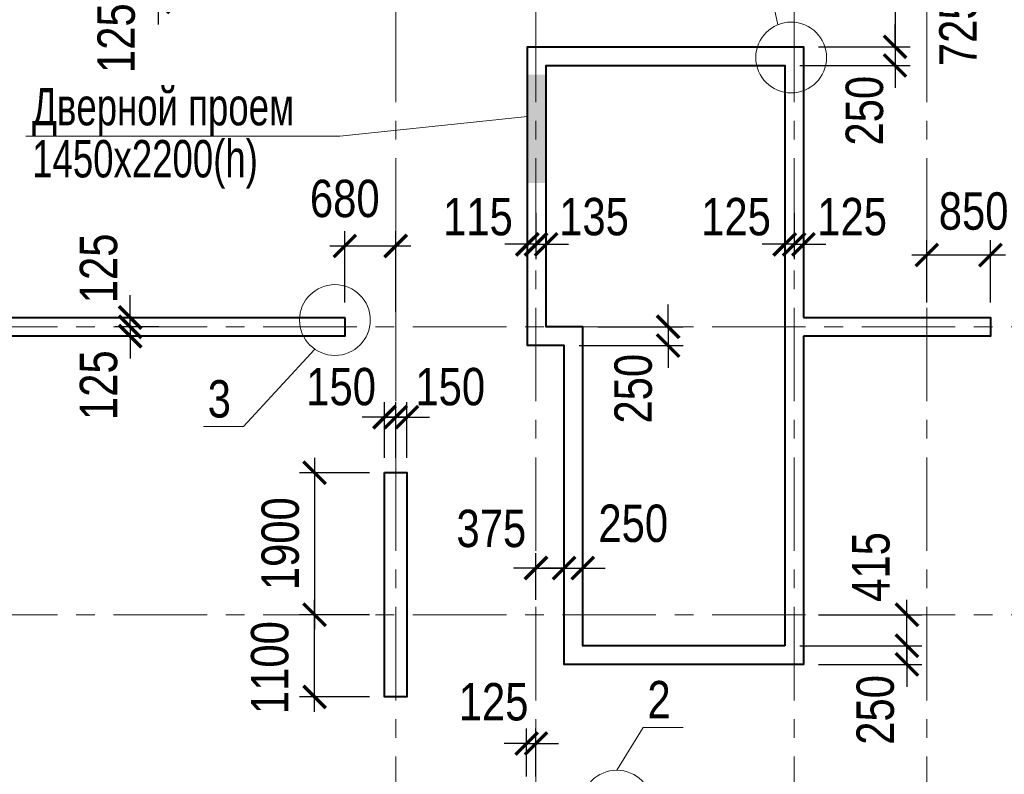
# Model space of a CAD drawing. Header units: inches. Extents: x -7218622 to -7066149, y 5758361 to 6202306.
# Tile 23 of 40: x -7150062 to -7136900, y 5891155 to 5901247. Entities that reach past the tile are written whole.
import ezdxf

# ---------------------------------------------------------------- set-up
doc = ezdxf.new("R2010")
doc.units = ezdxf.units.IN
doc.header["$LTSCALE"] = 1000
doc.header["$MEASUREMENT"] = 0
doc.linetypes.add('CENTER', pattern=[2, 1.25, -0.25, 0.25, -0.25])
for name, color, linetype, lineweight in [('СК-040-С(тены)', 12, 'Continuous', 40), ('СК-043-С-ПИЛОНЫ', 5, 'Continuous', 40), ('СК-100-О(си)', 7, 'CENTER', 15), ('СК-110-О-РАЗМЕРЫ', 7, 'Continuous', 15), ('СК-400-Т(екст)', 7, 'Continuous', 20), ('СК-600-Ш(триховка', 7, 'Continuous', 15)]:
    doc.layers.add(name, color=color, linetype=linetype, lineweight=lineweight)
doc.styles.add('RUSS', font='arial.ttf', dxfattribs={"width": 0.8})
doc.dimstyles.new('100-200', dxfattribs={"dimscale": 0, "dimtxt": 500, "dimasz": 300, "dimexe": 200, "dimexo": 200, "dimgap": 200, "dimtad": 1, "dimdec": 0, "dimzin": 0, "dimdsep": 46, "dimtxsty": 'RUSS', "dimblk": 'ARCHTICK', "dimcen": 0.096, "dimdle": 200, "dimclrd": 7, "dimclre": 7, "dimclrt": 256, "dimadec": 0, "dimazin": 0, "dimtfac": 1, "dimtdec": 0, "dimtmove": 2, "dimatfit": 3, "dimldrblk": 'OBLIQUE', "dimfxl": 1, "dimtolj": 1, "dimtzin": 0, "dimarcsym": 0})

# ---------------------------------------------------------------- blocks, each defined once
blk = doc.blocks.new('_ArchTick')
at = {"color": 0, "linetype": 'ByBlock', "const_width": 0.15}
blk.add_lwpolyline([(-0.5, -0.5), (0.5, 0.5)], dxfattribs=at)
blk = doc.blocks.new('*D226')
at = {"layer": 'Defpoints', "color": 0, "transparency": 16777216}
for p in [(-7143160, 5898866), (-7143025, 5898866), (-7143025, 5898243)]:
    blk.add_point(p, dxfattribs=at)
at = {"layer": 'СК-110-О-РАЗМЕРЫ', "color": 7, "lineweight": -2, "transparency": 16777216}
for p, q in [((-7143160, 5898666), (-7143160, 5898043)), ((-7143025, 5898666), (-7143025, 5898043)), ((-7143160, 5898243), (-7143460, 5898243)), ((-7143160, 5898243), (-7143025, 5898243)), ((-7143025, 5898243), (-7142725, 5898243))]:
    blk.add_line(p, q, dxfattribs=at)
at = {"layer": 'СК-110-О-РАЗМЕРЫ', "color": 7, "lineweight": -2, "transparency": 16777216, "xscale": 300, "yscale": 300, "zscale": 300}
blk.add_blockref('_ArchTick', (-7143160, 5898243), dxfattribs=at)
at = {"layer": 'СК-110-О-РАЗМЕРЫ', "color": 7, "lineweight": -2, "transparency": 16777216, "xscale": 300, "yscale": 300, "zscale": 300, "rotation": 180}
blk.add_blockref('_ArchTick', (-7143025, 5898243), dxfattribs=at)
at = {"layer": 'СК-110-О-РАЗМЕРЫ', "transparency": 16777216, "insert": (-7142384, 5898610), "char_height": 500, "attachment_point": 5, "style": 'RUSS'}
blk.add_mtext('\\A1;135', dxfattribs=at)
blk = doc.blocks.new('_Oblique')
at = {"color": 0, "linetype": 'ByBlock', "lineweight": -2}
blk.add_line((-0.5, -0.5), (0.5, 0.5), dxfattribs=at)
blk = doc.blocks.new('*D298')
at = {"layer": 'Defpoints', "color": 0, "transparency": 16777216}
for p in [(-7148000, 5897140), (-7148585, 5897015), (-7148000, 5897015)]:
    blk.add_point(p, dxfattribs=at)
at = {"layer": 'СК-400-Т(екст)', "color": 7, "lineweight": -2, "transparency": 16777216}
for p, q in [((-7148585, 5897140), (-7148585, 5897440)), ((-7148200, 5897140), (-7148785, 5897140)), ((-7148585, 5897140), (-7148585, 5897015)), ((-7148200, 5897015), (-7148785, 5897015)), ((-7148585, 5897015), (-7148585, 5896715))]:
    blk.add_line(p, q, dxfattribs=at)
at = {"layer": 'СК-400-Т(екст)', "color": 7, "lineweight": -2, "transparency": 16777216, "xscale": 300, "yscale": 300, "zscale": 300}
for p, rotation in [((-7148585, 5897140), 270), ((-7148585, 5897015), 90)]:
    blk.add_blockref('_ArchTick', p, dxfattribs=dict(at, rotation=rotation))
at = {"layer": 'СК-400-Т(екст)', "transparency": 16777216, "insert": (-7149005, 5896359), "char_height": 500, "attachment_point": 5, "rotation": 90, "style": 'RUSS'}
blk.add_mtext('\\A1;125', dxfattribs=at)
blk = doc.blocks.new('*D283')
at = {"layer": 'Defpoints', "color": 0, "transparency": 16777216}
for p in [(-7145035, 5898221), (-7145715, 5897265), (-7145035, 5897140)]:
    blk.add_point(p, dxfattribs=at)
at = {"layer": 'СК-110-О-РАЗМЕРЫ', "color": 7, "lineweight": -2, "transparency": 16777216}
for p, q in [((-7145715, 5897465), (-7145715, 5898421)), ((-7145035, 5897340), (-7145035, 5898421)), ((-7145915, 5898221), (-7144835, 5898221))]:
    blk.add_line(p, q, dxfattribs=at)
at = {"layer": 'СК-110-О-РАЗМЕРЫ', "color": 7, "lineweight": -2, "transparency": 16777216, "xscale": 300, "yscale": 300, "zscale": 300, "rotation": 180}
blk.add_blockref('_ArchTick', (-7145715, 5898221), dxfattribs=at)
at = {"layer": 'СК-110-О-РАЗМЕРЫ', "color": 7, "lineweight": -2, "transparency": 16777216, "xscale": 300, "yscale": 300, "zscale": 300}
blk.add_blockref('_ArchTick', (-7145035, 5898221), dxfattribs=at)
at = {"layer": 'СК-110-О-РАЗМЕРЫ', "transparency": 16777216, "insert": (-7145716, 5898853), "char_height": 500, "attachment_point": 5, "style": 'RUSS'}
blk.add_mtext('\\A1;680', dxfattribs=at)
blk = doc.blocks.new('*D284')
at = {"layer": 'Defpoints', "color": 0, "transparency": 16777216}
for p in [(-7148585, 5897265), (-7148000, 5897265), (-7148000, 5897140)]:
    blk.add_point(p, dxfattribs=at)
at = {"layer": 'СК-400-Т(екст)', "color": 7, "lineweight": -2, "transparency": 16777216}
for p, q in [((-7148585, 5897265), (-7148585, 5897565)), ((-7148200, 5897265), (-7148785, 5897265)), ((-7148200, 5897140), (-7148785, 5897140)), ((-7148585, 5897140), (-7148585, 5897265)), ((-7148585, 5897140), (-7148585, 5896840))]:
    blk.add_line(p, q, dxfattribs=at)
at = {"layer": 'СК-400-Т(екст)', "color": 7, "lineweight": -2, "transparency": 16777216, "xscale": 300, "yscale": 300, "zscale": 300}
for p, rotation in [((-7148585, 5897265), 270), ((-7148585, 5897140), 90)]:
    blk.add_blockref('_ArchTick', p, dxfattribs=dict(at, rotation=rotation))
at = {"layer": 'СК-400-Т(екст)', "transparency": 16777216, "insert": (-7149005, 5897921), "char_height": 500, "attachment_point": 5, "rotation": 90, "style": 'RUSS'}
blk.add_mtext('\\A1;125', dxfattribs=at)
blk = doc.blocks.new('*D288')
at = {"layer": 'Defpoints', "color": 0, "transparency": 16777216}
for p in [(-7148212, 5901610), (-7147385, 5901610), (-7147385, 5901485)]:
    blk.add_point(p, dxfattribs=at)
at = {"layer": 'СК-110-О-РАЗМЕРЫ', "color": 7, "lineweight": -2, "transparency": 16777216}
for p, q in [((-7148212, 5901610), (-7148212, 5901910)), ((-7147585, 5901610), (-7148412, 5901610)), ((-7148212, 5901485), (-7148212, 5901610)), ((-7147585, 5901485), (-7148412, 5901485)), ((-7148212, 5901485), (-7148212, 5901185))]:
    blk.add_line(p, q, dxfattribs=at)
at = {"layer": 'СК-110-О-РАЗМЕРЫ', "color": 7, "lineweight": -2, "transparency": 16777216, "xscale": 300, "yscale": 300, "zscale": 300}
for p, rotation in [((-7148212, 5901610), 270), ((-7148212, 5901485), 90)]:
    blk.add_blockref('_ArchTick', p, dxfattribs=dict(at, rotation=rotation))
at = {"layer": 'СК-110-О-РАЗМЕРЫ', "transparency": 16777216, "insert": (-7148769, 5901000), "char_height": 500, "attachment_point": 5, "rotation": 90, "style": 'RUSS'}
blk.add_mtext('\\A1;125', dxfattribs=at)
blk = doc.blocks.new('*D289')
at = {"layer": 'Defpoints', "color": 0, "transparency": 16777216}
for p in [(-7145185, 5895189), (-7146120, 5893290), (-7145186, 5893290)]:
    blk.add_point(p, dxfattribs=at)
at = {"layer": 'СК-110-О-РАЗМЕРЫ', "color": 7, "lineweight": -2, "transparency": 16777216}
for p, q in [((-7146120, 5895389), (-7146120, 5893090)), ((-7145385, 5895189), (-7146320, 5895189)), ((-7145386, 5893290), (-7146320, 5893290))]:
    blk.add_line(p, q, dxfattribs=at)
at = {"layer": 'СК-110-О-РАЗМЕРЫ', "color": 7, "lineweight": -2, "transparency": 16777216, "xscale": 300, "yscale": 300, "zscale": 300}
for p, rotation in [((-7146120, 5895189), 90), ((-7146120, 5893290), 270)]:
    blk.add_blockref('_ArchTick', p, dxfattribs=dict(at, rotation=rotation))
at = {"layer": 'СК-110-О-РАЗМЕРЫ', "transparency": 16777216, "insert": (-7146576, 5894239), "char_height": 500, "attachment_point": 5, "rotation": 90, "style": 'RUSS'}
blk.add_mtext('\\A1;1900', dxfattribs=at)
blk = doc.blocks.new('*D290')
at = {"layer": 'Defpoints', "color": 0, "transparency": 16777216}
for p in [(-7146120, 5893290), (-7145186, 5893290), (-7145186, 5892190)]:
    blk.add_point(p, dxfattribs=at)
at = {"layer": 'СК-110-О-РАЗМЕРЫ', "color": 7, "lineweight": -2, "transparency": 16777216}
for p, q in [((-7146120, 5891990), (-7146120, 5893490)), ((-7145386, 5893290), (-7146320, 5893290)), ((-7145386, 5892190), (-7146320, 5892190))]:
    blk.add_line(p, q, dxfattribs=at)
at = {"layer": 'СК-110-О-РАЗМЕРЫ', "color": 7, "lineweight": -2, "transparency": 16777216, "xscale": 300, "yscale": 300, "zscale": 300}
for p, rotation in [((-7146120, 5893290), 90), ((-7146120, 5892190), 270)]:
    blk.add_blockref('_ArchTick', p, dxfattribs=dict(at, rotation=rotation))
at = {"layer": 'СК-110-О-РАЗМЕРЫ', "transparency": 16777216, "insert": (-7146717, 5892582), "char_height": 500, "attachment_point": 5, "rotation": 90, "style": 'RUSS'}
blk.add_mtext('\\A1;1100', dxfattribs=at)
blk = doc.blocks.new('*D232')
at = {"layer": 'Defpoints', "color": 0, "transparency": 16777216}
for p in [(-7137935, 5898100), (-7137935, 5897265), (-7137085, 5897265)]:
    blk.add_point(p, dxfattribs=at)
at = {"layer": 'СК-110-О-РАЗМЕРЫ', "color": 7, "lineweight": -2, "transparency": 16777216}
for p, q in [((-7137935, 5897465), (-7137935, 5898300)), ((-7137085, 5897465), (-7137085, 5898300)), ((-7136885, 5898100), (-7138135, 5898100))]:
    blk.add_line(p, q, dxfattribs=at)
at = {"layer": 'СК-110-О-РАЗМЕРЫ', "color": 7, "lineweight": -2, "transparency": 16777216, "xscale": 300, "yscale": 300, "zscale": 300, "rotation": 180}
blk.add_blockref('_ArchTick', (-7137935, 5898100), dxfattribs=at)
at = {"layer": 'СК-110-О-РАЗМЕРЫ', "color": 7, "lineweight": -2, "transparency": 16777216, "xscale": 300, "yscale": 300, "zscale": 300}
blk.add_blockref('_ArchTick', (-7137085, 5898100), dxfattribs=at)
at = {"layer": 'СК-110-О-РАЗМЕРЫ', "transparency": 16777216, "insert": (-7137310, 5898685), "char_height": 500, "attachment_point": 5, "style": 'RUSS'}
blk.add_mtext('\\A1;850', dxfattribs=at)
blk = doc.blocks.new('*D180')
at = {"layer": 'Defpoints', "color": 0, "transparency": 16777216}
for p in [(-7145035, 5895932), (-7145185, 5895189), (-7145035, 5895189)]:
    blk.add_point(p, dxfattribs=at)
at = {"layer": 'СК-110-О-РАЗМЕРЫ', "color": 7, "lineweight": -2, "transparency": 16777216}
for p, q in [((-7145185, 5895389), (-7145185, 5896132)), ((-7145035, 5895389), (-7145035, 5896132)), ((-7145185, 5895932), (-7145485, 5895932)), ((-7145185, 5895932), (-7145035, 5895932)), ((-7145035, 5895932), (-7144735, 5895932))]:
    blk.add_line(p, q, dxfattribs=at)
at = {"layer": 'СК-110-О-РАЗМЕРЫ', "color": 7, "lineweight": -2, "transparency": 16777216, "xscale": 300, "yscale": 300, "zscale": 300}
blk.add_blockref('_ArchTick', (-7145185, 5895932), dxfattribs=at)
at = {"layer": 'СК-110-О-РАЗМЕРЫ', "color": 7, "lineweight": -2, "transparency": 16777216, "xscale": 300, "yscale": 300, "zscale": 300, "rotation": 180}
blk.add_blockref('_ArchTick', (-7145035, 5895932), dxfattribs=at)
at = {"layer": 'СК-110-О-РАЗМЕРЫ', "transparency": 16777216, "insert": (-7145765, 5896337), "char_height": 500, "attachment_point": 5, "style": 'RUSS'}
blk.add_mtext('\\A1;150', dxfattribs=at)
blk = doc.blocks.new('*D181')
at = {"layer": 'Defpoints', "color": 0, "transparency": 16777216}
for p in [(-7145035, 5895932), (-7145035, 5895189), (-7144885, 5895189)]:
    blk.add_point(p, dxfattribs=at)
at = {"layer": 'СК-110-О-РАЗМЕРЫ', "color": 7, "lineweight": -2, "transparency": 16777216}
for p, q in [((-7145035, 5895389), (-7145035, 5896132)), ((-7144885, 5895389), (-7144885, 5896132)), ((-7145035, 5895932), (-7145335, 5895932)), ((-7144885, 5895932), (-7145035, 5895932)), ((-7144885, 5895932), (-7144585, 5895932))]:
    blk.add_line(p, q, dxfattribs=at)
at = {"layer": 'СК-110-О-РАЗМЕРЫ', "color": 7, "lineweight": -2, "transparency": 16777216, "xscale": 300, "yscale": 300, "zscale": 300}
blk.add_blockref('_ArchTick', (-7145035, 5895932), dxfattribs=at)
at = {"layer": 'СК-110-О-РАЗМЕРЫ', "color": 7, "lineweight": -2, "transparency": 16777216, "xscale": 300, "yscale": 300, "zscale": 300, "rotation": 180}
blk.add_blockref('_ArchTick', (-7144885, 5895932), dxfattribs=at)
at = {"layer": 'СК-110-О-РАЗМЕРЫ', "transparency": 16777216, "insert": (-7144306, 5896337), "char_height": 500, "attachment_point": 5, "style": 'RUSS'}
blk.add_mtext('\\A1;150', dxfattribs=at)
blk = doc.blocks.new('*D201')
at = {"layer": 'Defpoints', "color": 0, "transparency": 16777216}
for p in [(-7139710, 5901610), (-7139585, 5900885), (-7138360, 5900885)]:
    blk.add_point(p, dxfattribs=at)
at = {"layer": 'СК-110-О-РАЗМЕРЫ', "color": 7, "lineweight": -2, "transparency": 16777216}
for p, q in [((-7138360, 5901810), (-7138360, 5900685)), ((-7139510, 5901610), (-7138160, 5901610)), ((-7139385, 5900885), (-7138160, 5900885))]:
    blk.add_line(p, q, dxfattribs=at)
at = {"layer": 'СК-110-О-РАЗМЕРЫ', "color": 7, "lineweight": -2, "transparency": 16777216, "xscale": 300, "yscale": 300, "zscale": 300}
for p, rotation in [((-7138360, 5901610), 90), ((-7138360, 5900885), 270)]:
    blk.add_blockref('_ArchTick', p, dxfattribs=dict(at, rotation=rotation))
at = {"layer": 'СК-110-О-РАЗМЕРЫ', "transparency": 16777216, "insert": (-7137516, 5901092), "char_height": 500, "attachment_point": 5, "rotation": 90, "style": 'RUSS'}
blk.add_mtext('\\A1;725', dxfattribs=at)
blk = doc.blocks.new('*D202')
at = {"layer": 'Defpoints', "color": 0, "transparency": 16777216}
for p in [(-7139585, 5900885), (-7139835, 5900635), (-7138360, 5900635)]:
    blk.add_point(p, dxfattribs=at)
at = {"layer": 'СК-110-О-РАЗМЕРЫ', "color": 7, "lineweight": -2, "transparency": 16777216}
for p, q in [((-7138360, 5900885), (-7138360, 5901185)), ((-7139385, 5900885), (-7138160, 5900885)), ((-7138360, 5900885), (-7138360, 5900635)), ((-7139635, 5900635), (-7138160, 5900635)), ((-7138360, 5900635), (-7138360, 5900335))]:
    blk.add_line(p, q, dxfattribs=at)
at = {"layer": 'СК-110-О-РАЗМЕРЫ', "color": 7, "lineweight": -2, "transparency": 16777216, "xscale": 300, "yscale": 300, "zscale": 300}
for p, rotation in [((-7138360, 5900885), 270), ((-7138360, 5900635), 90)]:
    blk.add_blockref('_ArchTick', p, dxfattribs=dict(at, rotation=rotation))
at = {"layer": 'СК-110-О-РАЗМЕРЫ', "transparency": 16777216, "insert": (-7138767, 5900030), "char_height": 500, "attachment_point": 5, "rotation": 90, "style": 'RUSS'}
blk.add_mtext('\\A1;250', dxfattribs=at)
blk = doc.blocks.new('*D207')
at = {"layer": 'Defpoints', "color": 0, "transparency": 16777216}
for p in [(-7143275, 5898866), (-7143160, 5898866), (-7143275, 5898243)]:
    blk.add_point(p, dxfattribs=at)
at = {"layer": 'СК-110-О-РАЗМЕРЫ', "color": 7, "lineweight": -2, "transparency": 16777216}
for p, q in [((-7143275, 5898666), (-7143275, 5898043)), ((-7143160, 5898666), (-7143160, 5898043)), ((-7143275, 5898243), (-7143575, 5898243)), ((-7143160, 5898243), (-7143275, 5898243)), ((-7143160, 5898243), (-7142860, 5898243))]:
    blk.add_line(p, q, dxfattribs=at)
at = {"layer": 'СК-110-О-РАЗМЕРЫ', "color": 7, "lineweight": -2, "transparency": 16777216, "xscale": 300, "yscale": 300, "zscale": 300}
blk.add_blockref('_ArchTick', (-7143275, 5898243), dxfattribs=at)
at = {"layer": 'СК-110-О-РАЗМЕРЫ', "color": 7, "lineweight": -2, "transparency": 16777216, "xscale": 300, "yscale": 300, "zscale": 300, "rotation": 180}
blk.add_blockref('_ArchTick', (-7143160, 5898243), dxfattribs=at)
at = {"layer": 'СК-110-О-РАЗМЕРЫ', "transparency": 16777216, "insert": (-7143936, 5898610), "char_height": 500, "attachment_point": 5, "style": 'RUSS'}
blk.add_mtext('\\A1;115', dxfattribs=at)
blk = doc.blocks.new('*D208')
at = {"layer": 'Defpoints', "color": 0, "transparency": 16777216}
for p in [(-7139710, 5898866), (-7139585, 5898866), (-7139585, 5898243)]:
    blk.add_point(p, dxfattribs=at)
at = {"layer": 'СК-110-О-РАЗМЕРЫ', "color": 7, "lineweight": -2, "transparency": 16777216}
for p, q in [((-7139710, 5898666), (-7139710, 5898043)), ((-7139585, 5898666), (-7139585, 5898043)), ((-7139710, 5898243), (-7140010, 5898243)), ((-7139710, 5898243), (-7139585, 5898243)), ((-7139585, 5898243), (-7139285, 5898243))]:
    blk.add_line(p, q, dxfattribs=at)
at = {"layer": 'СК-110-О-РАЗМЕРЫ', "color": 7, "lineweight": -2, "transparency": 16777216, "xscale": 300, "yscale": 300, "zscale": 300}
blk.add_blockref('_ArchTick', (-7139710, 5898243), dxfattribs=at)
at = {"layer": 'СК-110-О-РАЗМЕРЫ', "color": 7, "lineweight": -2, "transparency": 16777216, "xscale": 300, "yscale": 300, "zscale": 300, "rotation": 180}
blk.add_blockref('_ArchTick', (-7139585, 5898243), dxfattribs=at)
at = {"layer": 'СК-110-О-РАЗМЕРЫ', "transparency": 16777216, "insert": (-7138934, 5898610), "char_height": 500, "attachment_point": 5, "style": 'RUSS'}
blk.add_mtext('\\A1;125', dxfattribs=at)
blk = doc.blocks.new('*D209')
at = {"layer": 'Defpoints', "color": 0, "transparency": 16777216}
for p in [(-7139835, 5898866), (-7139710, 5898866), (-7139835, 5898243)]:
    blk.add_point(p, dxfattribs=at)
at = {"layer": 'СК-110-О-РАЗМЕРЫ', "color": 7, "lineweight": -2, "transparency": 16777216}
for p, q in [((-7139835, 5898666), (-7139835, 5898043)), ((-7139710, 5898666), (-7139710, 5898043)), ((-7139835, 5898243), (-7140135, 5898243)), ((-7139710, 5898243), (-7139835, 5898243)), ((-7139710, 5898243), (-7139410, 5898243))]:
    blk.add_line(p, q, dxfattribs=at)
at = {"layer": 'СК-110-О-РАЗМЕРЫ', "color": 7, "lineweight": -2, "transparency": 16777216, "xscale": 300, "yscale": 300, "zscale": 300}
blk.add_blockref('_ArchTick', (-7139835, 5898243), dxfattribs=at)
at = {"layer": 'СК-110-О-РАЗМЕРЫ', "color": 7, "lineweight": -2, "transparency": 16777216, "xscale": 300, "yscale": 300, "zscale": 300, "rotation": 180}
blk.add_blockref('_ArchTick', (-7139710, 5898243), dxfattribs=at)
at = {"layer": 'СК-110-О-РАЗМЕРЫ', "transparency": 16777216, "insert": (-7140486, 5898610), "char_height": 500, "attachment_point": 5, "style": 'RUSS'}
blk.add_mtext('\\A1;125', dxfattribs=at)
blk = doc.blocks.new('*D210')
at = {"layer": 'Defpoints', "color": 0, "transparency": 16777216}
for p in [(-7139835, 5892875), (-7139585, 5892625), (-7138201, 5892625)]:
    blk.add_point(p, dxfattribs=at)
at = {"layer": 'СК-110-О-РАЗМЕРЫ', "color": 7, "lineweight": -2, "transparency": 16777216}
for p, q in [((-7138201, 5892875), (-7138201, 5893175)), ((-7139635, 5892875), (-7138001, 5892875)), ((-7138201, 5892875), (-7138201, 5892625)), ((-7139385, 5892625), (-7138001, 5892625)), ((-7138201, 5892625), (-7138201, 5892325))]:
    blk.add_line(p, q, dxfattribs=at)
at = {"layer": 'СК-110-О-РАЗМЕРЫ', "color": 7, "lineweight": -2, "transparency": 16777216, "xscale": 300, "yscale": 300, "zscale": 300}
for p, rotation in [((-7138201, 5892875), 270), ((-7138201, 5892625), 90)]:
    blk.add_blockref('_ArchTick', p, dxfattribs=dict(at, rotation=rotation))
at = {"layer": 'СК-110-О-РАЗМЕРЫ', "transparency": 16777216, "insert": (-7138622, 5892016), "char_height": 500, "attachment_point": 5, "rotation": 90, "style": 'RUSS'}
blk.add_mtext('\\A1;250', dxfattribs=at)
blk = doc.blocks.new('*D211')
at = {"layer": 'Defpoints', "color": 0, "transparency": 16777216}
for p in [(-7139585, 5893290), (-7138201, 5893290), (-7139835, 5892875)]:
    blk.add_point(p, dxfattribs=at)
at = {"layer": 'СК-110-О-РАЗМЕРЫ', "color": 7, "lineweight": -2, "transparency": 16777216}
for p, q in [((-7138201, 5892675), (-7138201, 5893490)), ((-7139385, 5893290), (-7138001, 5893290)), ((-7139635, 5892875), (-7138001, 5892875))]:
    blk.add_line(p, q, dxfattribs=at)
at = {"layer": 'СК-110-О-РАЗМЕРЫ', "color": 7, "lineweight": -2, "transparency": 16777216, "xscale": 300, "yscale": 300, "zscale": 300}
for p, rotation in [((-7138201, 5893290), 90), ((-7138201, 5892875), 270)]:
    blk.add_blockref('_ArchTick', p, dxfattribs=dict(at, rotation=rotation))
at = {"layer": 'СК-110-О-РАЗМЕРЫ', "transparency": 16777216, "insert": (-7138680, 5893928), "char_height": 500, "attachment_point": 5, "rotation": 90, "style": 'RUSS'}
blk.add_mtext('\\A1;415', dxfattribs=at)
blk = doc.blocks.new('*D196')
at = {"layer": 'Defpoints', "color": 0, "transparency": 16777216}
for p in [(-7142535, 5897140), (-7142785, 5896890), (-7141394, 5896890)]:
    blk.add_point(p, dxfattribs=at)
at = {"layer": 'СК-110-О-РАЗМЕРЫ', "color": 7, "lineweight": -2, "transparency": 16777216}
for p, q in [((-7141394, 5897140), (-7141394, 5897440)), ((-7142335, 5897140), (-7141194, 5897140)), ((-7141394, 5897140), (-7141394, 5896890)), ((-7142585, 5896890), (-7141194, 5896890)), ((-7141394, 5896890), (-7141394, 5896590))]:
    blk.add_line(p, q, dxfattribs=at)
at = {"layer": 'СК-110-О-РАЗМЕРЫ', "color": 7, "lineweight": -2, "transparency": 16777216, "xscale": 300, "yscale": 300, "zscale": 300}
for p, rotation in [((-7141394, 5897140), 270), ((-7141394, 5896890), 90)]:
    blk.add_blockref('_ArchTick', p, dxfattribs=dict(at, rotation=rotation))
at = {"layer": 'СК-110-О-РАЗМЕРЫ', "transparency": 16777216, "insert": (-7141858, 5896312), "char_height": 500, "attachment_point": 5, "rotation": 90, "style": 'RUSS'}
blk.add_mtext('\\A1;250', dxfattribs=at)
blk = doc.blocks.new('*D197')
at = {"layer": 'Defpoints', "color": 0, "transparency": 16777216}
for p in [(-7142535, 5893914), (-7142785, 5893290), (-7142535, 5893290)]:
    blk.add_point(p, dxfattribs=at)
at = {"layer": 'СК-110-О-РАЗМЕРЫ', "color": 7, "lineweight": -2, "transparency": 16777216}
for p, q in [((-7142785, 5893490), (-7142785, 5894114)), ((-7142535, 5893490), (-7142535, 5894114)), ((-7142785, 5893914), (-7143085, 5893914)), ((-7142785, 5893914), (-7142535, 5893914)), ((-7142535, 5893914), (-7142235, 5893914))]:
    blk.add_line(p, q, dxfattribs=at)
at = {"layer": 'СК-110-О-РАЗМЕРЫ', "color": 7, "lineweight": -2, "transparency": 16777216, "xscale": 300, "yscale": 300, "zscale": 300}
blk.add_blockref('_ArchTick', (-7142785, 5893914), dxfattribs=at)
at = {"layer": 'СК-110-О-РАЗМЕРЫ', "color": 7, "lineweight": -2, "transparency": 16777216, "xscale": 300, "yscale": 300, "zscale": 300, "rotation": 180}
blk.add_blockref('_ArchTick', (-7142535, 5893914), dxfattribs=at)
at = {"layer": 'СК-110-О-РАЗМЕРЫ', "transparency": 16777216, "insert": (-7141860, 5894509), "char_height": 500, "attachment_point": 5, "style": 'RUSS'}
blk.add_mtext('\\A1;250', dxfattribs=at)
blk = doc.blocks.new('*D203')
at = {"layer": 'Defpoints', "color": 0, "transparency": 16777216}
for p in [(-7142785, 5893914), (-7143160, 5893290), (-7142785, 5893290)]:
    blk.add_point(p, dxfattribs=at)
at = {"layer": 'СК-110-О-РАЗМЕРЫ', "color": 7, "lineweight": -2, "transparency": 16777216}
for p, q in [((-7143160, 5893490), (-7143160, 5894114)), ((-7142785, 5893490), (-7142785, 5894114)), ((-7143160, 5893914), (-7143460, 5893914)), ((-7143160, 5893914), (-7142785, 5893914)), ((-7142785, 5893914), (-7142485, 5893914))]:
    blk.add_line(p, q, dxfattribs=at)
at = {"layer": 'СК-110-О-РАЗМЕРЫ', "color": 7, "lineweight": -2, "transparency": 16777216, "xscale": 300, "yscale": 300, "zscale": 300}
blk.add_blockref('_ArchTick', (-7143160, 5893914), dxfattribs=at)
at = {"layer": 'СК-110-О-РАЗМЕРЫ', "color": 7, "lineweight": -2, "transparency": 16777216, "xscale": 300, "yscale": 300, "zscale": 300, "rotation": 180}
blk.add_blockref('_ArchTick', (-7142785, 5893914), dxfattribs=at)
at = {"layer": 'СК-110-О-РАЗМЕРЫ', "transparency": 16777216, "insert": (-7143757, 5894440), "char_height": 500, "attachment_point": 5, "style": 'RUSS'}
blk.add_mtext('\\A1;375', dxfattribs=at)
blk = doc.blocks.new('*D448')
at = {"layer": 'Defpoints', "color": 0, "transparency": 16777216}
for p in [(-7143160, 5891568), (-7143285, 5890925), (-7143160, 5890925)]:
    blk.add_point(p, dxfattribs=at)
at = {"layer": 'СК-110-О-РАЗМЕРЫ', "color": 7, "lineweight": -2, "transparency": 16777216}
for p, q in [((-7143285, 5891125), (-7143285, 5891768)), ((-7143160, 5891125), (-7143160, 5891768)), ((-7143285, 5891568), (-7143585, 5891568)), ((-7143285, 5891568), (-7143160, 5891568)), ((-7143160, 5891568), (-7142860, 5891568))]:
    blk.add_line(p, q, dxfattribs=at)
at = {"layer": 'СК-110-О-РАЗМЕРЫ', "color": 7, "lineweight": -2, "transparency": 16777216, "xscale": 300, "yscale": 300, "zscale": 300}
blk.add_blockref('_ArchTick', (-7143285, 5891568), dxfattribs=at)
at = {"layer": 'СК-110-О-РАЗМЕРЫ', "color": 7, "lineweight": -2, "transparency": 16777216, "xscale": 300, "yscale": 300, "zscale": 300, "rotation": 180}
blk.add_blockref('_ArchTick', (-7143160, 5891568), dxfattribs=at)
at = {"layer": 'СК-110-О-РАЗМЕРЫ', "transparency": 16777216, "insert": (-7143727, 5892122), "char_height": 500, "attachment_point": 5, "style": 'RUSS'}
blk.add_mtext('\\A1;125', dxfattribs=at)
blk = doc.blocks.new('A$Cf0ff08b7')
at = {"layer": 'СК-110-О-РАЗМЕРЫ'}
for p, q in [((12738, 36630), (12545, 37568)), ((5595, 31256), (6550, 32291)), ((5595, 31256), (5062, 31256)), ((10940, 27233), (10586, 26661)), ((11473, 27233), (10940, 27233))]:
    blk.add_line(p, q, dxfattribs=at)
for centre in [(12917, 36192), (6818, 32681), (10586, 26187)]:
    blk.add_circle(centre, 473, dxfattribs=at)
at = {"layer": 'СК-400-Т(екст)', "style": 'RUSS', "width": 0.8}
for s, p in [('3', (5117, 31377)), ('2', (10995, 27354))]:
    blk.add_text(s, height=500, dxfattribs=at).set_placement(p)

msp = doc.modelspace()

# ---------------------------------------------------------------- linework, layer by layer
at = {"layer": 'СК-040-С(тены)'}
msp.add_lwpolyline([(-7139585.3, 5897014.6), (-7139585.3, 5892624.7), (-7142785.3, 5892624.7), (-7142785.3, 5896889.6), (-7143275.4, 5896888.8), (-7143275.4, 5900884.1), (-7139585.3, 5900885), (-7139585.3, 5897264.6)], dxfattribs=at)
for points in [[(-7139835.3, 5892874.7), (-7142535.3, 5892874.7), (-7142535.3, 5897139.6), (-7143025.3, 5897139.6), (-7143025.3, 5900635), (-7139835.3, 5900635)], [(-7145715.4, 5897264.6), (-7145715.4, 5897014.6), (-7152415.6, 5897014.6), (-7152415.6, 5897264.6)]]:
    msp.add_lwpolyline(points, close=True, dxfattribs=at)
at = {"layer": 'СК-040-С(тены)', "color": 4}
msp.add_lwpolyline([(-7145185.4, 5895189.3), (-7144885.4, 5895189.3), (-7144885.7, 5892189.6), (-7145185.7, 5892189.6)], close=True, dxfattribs=at)
at = {"layer": 'СК-043-С-ПИЛОНЫ'}
msp.add_lwpolyline([(-7139585.3, 5897264.6), (-7137085.3, 5897264.6), (-7137085.3, 5897014.6), (-7139585.3, 5897014.6)], dxfattribs=at)
at = {"layer": 'СК-100-О(си)', "linetype": 'CENTER'}
for p, q in [((-7145035.4, 5911393.9), (-7145035.4, 5859887.7)), ((-7143160.4, 5911393.9), (-7143160.4, 5859887.7)), ((-7139710.3, 5911393.9), (-7139710.3, 5859887.7)), ((-7137935.3, 5911393.9), (-7137935.3, 5859887.7)), ((-7156805.8, 5897139.6), (-7129480.8, 5897139.6)), ((-7156805.8, 5893289.6), (-7129480.8, 5893289.6))]:
    msp.add_line(p, q, dxfattribs=at)
at = {"layer": 'СК-400-Т(екст)', "color": 7}
msp.add_lwpolyline([(-7149978, 5899688.7), (-7145783.1, 5899688.7), (-7143275.3, 5899954.7)], dxfattribs=at)
at = {"layer": 'СК-600-Ш(триховка', "color": 7}
msp.add_solid([(-7143275.3, 5899064), (-7143025.3, 5899064), (-7143275.3, 5900514), (-7143025.3, 5900514)], dxfattribs=at)

# ---------------------------------------------------------------- block references
at = {"layer": 'СК-110-О-РАЗМЕРЫ'}
msp.add_blockref('A$Cf0ff08b7', (-7152665.7, 5864549.5), dxfattribs=at)

# ---------------------------------------------------------------- texts
at = {"layer": 'СК-400-Т(екст)', "color": 7, "insert": (-7149894.7, 5900334.4), "char_height": 500, "width": 4535.799, "attachment_point": 1, "line_spacing_factor": 0.835689, "style": 'RUSS'}
msp.add_mtext('{\\W0.7;Дверной проем\\P1450х2200(h)}', dxfattribs=at)

# ---------------------------------------------------------------- dimensions: what is measured, and where the dimension line sits
at = {"layer": 'СК-110-О-РАЗМЕРЫ'}
for base, p1, p2, angle, picture, middle in [((-7148212.1, 5901609.7), (-7147385.4, 5901484.6), (-7147385.4, 5901609.7), 270, '*D288', (-7148768.9, 5900999.5)), ((-7138359.6, 5900885), (-7139710.3, 5901609.7), (-7139585.3, 5900885), 90, '*D201', (-7137516.4, 5901091.8)), ((-7138359.6, 5900635), (-7139585.3, 5900885), (-7139835.3, 5900635), 90, '*D202', (-7138766.8, 5900030.4)), ((-7143275.4, 5898242.9), (-7143160.4, 5898866.3), (-7143275.4, 5898866.3), 180, '*D207', (-7143936.5, 5898610)), ((-7139835.4, 5898242.9), (-7139710.3, 5898866.3), (-7139835.4, 5898866.3), 180, '*D209', (-7140486.5, 5898610)), ((-7141394.3, 5896889.6), (-7142535.3, 5897139.6), (-7142785.3, 5896889.6), 90, '*D196', (-7141858.3, 5896311.8)), ((-7145035.4, 5895932.1), (-7144885.3, 5895189.3), (-7145035.4, 5895189.3), 180, '*D181', (-7144306.1, 5896336.7)), ((-7138201.4, 5893289.6), (-7139835.3, 5892874.7), (-7139585.3, 5893289.6), 90, '*D211', (-7138679.6, 5893927.6)), ((-7146120.4, 5893289.6), (-7145185.7, 5892189.6), (-7145185.6, 5893289.6), 90, '*D290', (-7146717.3, 5892582.3)), ((-7138201.4, 5892624.7), (-7139835.3, 5892874.7), (-7139585.3, 5892624.7), 90, '*D210', (-7138621.6, 5892016.1))]:
    dim = msp.add_linear_dim(base=base, p1=p1, p2=p2, angle=angle, dimstyle='100-200', override={"dimscale": 1}, dxfattribs=at)
    dim.commit()
    dim.dimension.update_dxf_attribs({"geometry": picture, "text_midpoint": middle, "dimtype": 160})
for base, p1, p2, picture, middle in [((-7145035.4, 5898221.1), (-7145715.4, 5897264.6), (-7145035.4, 5897139.6), '*D283', (-7145715.9, 5898853.2)), ((-7137935.3, 5898100.1), (-7137085.3, 5897264.6), (-7137935.3, 5897264.6), '*D232', (-7137310.3, 5898685.4)), ((-7143025.3, 5898242.9), (-7143160.4, 5898866.3), (-7143025.3, 5898866.3), '*D226', (-7142384.3, 5898610)), ((-7139585.3, 5898242.9), (-7139710.3, 5898866.3), (-7139585.3, 5898866.3), '*D208', (-7138934.2, 5898610)), ((-7145035.4, 5895932.1), (-7145185.4, 5895189.3), (-7145035.4, 5895189.3), '*D180', (-7145764.6, 5896336.7)), ((-7142535.3, 5893913.9), (-7142785.3, 5893289.6), (-7142535.3, 5893289.6), '*D197', (-7141860.2, 5894509.3)), ((-7142785.3, 5893913.9), (-7143160.4, 5893289.6), (-7142785.3, 5893289.6), '*D203', (-7143757.3, 5894439.9)), ((-7143160.4, 5891567.7), (-7143285.4, 5890924.6), (-7143160.4, 5890924.6), '*D448', (-7143727.3, 5892121.7))]:
    dim = msp.add_linear_dim(base=base, p1=p1, p2=p2, dimstyle='100-200', override={"dimscale": 1}, dxfattribs=at)
    dim.commit()
    dim.dimension.update_dxf_attribs({"geometry": picture, "text_midpoint": middle, "dimtype": 160})
dim = msp.add_linear_dim(base=(-7146120.4, 5893289.6), p1=(-7145185.4, 5895189.3), p2=(-7145185.6, 5893289.6), angle=90, dimstyle='100-200', override={"dimscale": 1}, dxfattribs=at)
dim.commit()
dim.dimension.update_dxf_attribs({"geometry": '*D289', "text_midpoint": (-7146575.7, 5894239.4)})
at = {"layer": 'СК-400-Т(екст)', "color": 7}
for base, p2, angle, picture, middle in [((-7148584.8, 5897264.6), (-7148000.3, 5897264.6), 270, '*D284', (-7149005.1, 5897920.6)), ((-7148584.8, 5897014.6), (-7148000.3, 5897014.6), 90, '*D298', (-7149005.1, 5896358.6))]:
    dim = msp.add_linear_dim(base=base, p1=(-7148000.3, 5897139.6), p2=p2, angle=angle, dimstyle='100-200', override={"dimscale": 1}, dxfattribs=at)
    dim.commit()
    dim.dimension.update_dxf_attribs({"geometry": picture, "text_midpoint": middle, "dimtype": 160})

doc.saveas('drawing.dxf')
